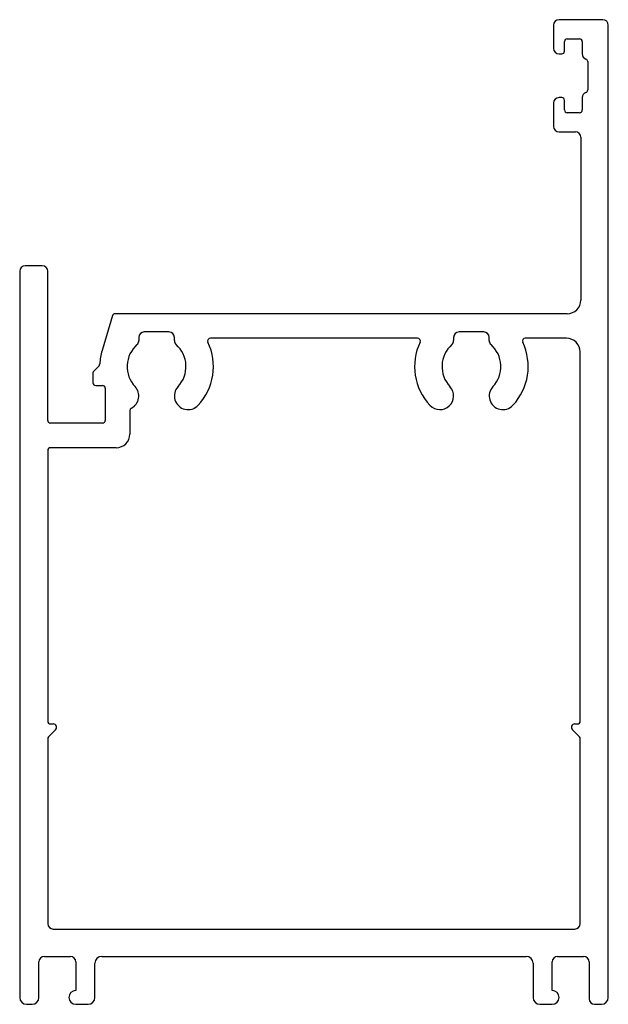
# Model space of a CAD drawing. Header units: millimetres. Extents: x -14.1 to 29, y 0 to 72.
import ezdxf

# ---------------------------------------------------------------- set-up
doc = ezdxf.new("R2010")
doc.units = ezdxf.units.MM

msp = doc.modelspace()

# ---------------------------------------------------------------- linework, layer by layer
at = {"color": 7, "linetype": 'Continuous', "lineweight": 25}
for p, q in [((24.95, 71.6), (24.95, 69.9)), ((28.55, 72), (25.35, 72)), ((28.95, 0.5), (28.95, 71.6)), ((25.95, 70.6), (26.85, 70.6)), ((25.75, 69.7), (25.75, 70.4)), ((27.05, 70.4), (27.05, 69.5)), ((25.35, 69.5), (25.55, 69.5)), ((27.45, 68.934), (27.45, 66.866)), ((25.55, 66.3), (25.35, 66.3)), ((27.05, 66.3), (27.05, 65.4)), ((24.95, 65.9), (24.95, 64.2)), ((25.75, 65.4), (25.75, 66.1)), ((26.85, 65.2), (25.95, 65.2)), ((25.35, 63.8), (26.55, 63.8)), ((26.95, 63.4), (26.95, 51.5)), ((-14.05, 53.6), (-14.05, 0.5)), ((-12.4, 54), (-13.65, 54)), ((-12, 42.7), (-12, 53.6)), ((25.95, 50.5), (-7.085, 50.5)), ((-7.277, 50.357), (-8.029, 47.816)), ((-3.15, 49.168), (-4.95, 49.168)), ((19.85, 49.168), (18.05, 49.168)), ((-5.35, 48.768), (-5.35, 48.538)), ((-2.75, 48.538), (-2.75, 48.768)), ((15.019, 48.7), (-0.119, 48.7)), ((17.65, 48.768), (17.65, 48.538)), ((20.25, 48.538), (20.25, 48.768)), ((25.9, 48.7), (22.881, 48.7)), ((26.9, 20.7), (26.9, 47.7)), ((-8.7, 46.167), (-8.7, 45.45)), ((-8.254, 46.696), (-8.641, 46.309)), ((-8.5, 45.25), (-8, 45.25)), ((-7.8, 45.05), (-7.8, 42.7)), ((-6, 43.419), (-6, 41.7)), ((-8, 42.5), (-11.8, 42.5)), ((-12, 40.5), (-12, 20.7)), ((-7, 40.7), (-11.8, 40.7)), ((-11.8, 20.5), (-11.604, 20.5)), ((26.504, 20.5), (26.7, 20.5)), ((-11.427, 20.073), (-11.941, 19.559)), ((26.841, 19.559), (26.327, 20.073)), ((-12, 19.417), (-12, 5.9)), ((26.9, 5.9), (26.9, 19.417)), ((-11.6, 5.5), (26.5, 5.5)), ((-12.65, 0.5), (-12.65, 3.1)), ((-12.25, 3.5), (-10.35, 3.5)), ((-9.95, 3.1), (-9.95, 1)), ((-8.55, 0.5), (-8.55, 3)), ((-8.05, 3.5), (22.95, 3.5)), ((23.45, 3), (23.45, 0.5)), ((24.85, 1), (24.85, 3.1)), ((25.25, 3.5), (27.15, 3.5)), ((27.55, 3.1), (27.55, 0.4)), ((-13.55, 0), (-13.15, 0)), ((-9.95, 0), (-9.05, 0)), ((23.95, 0), (24.85, 0)), ((27.95, 0), (28.45, 0))]:
    msp.add_line(p, q, dxfattribs=at)
for centre, radius, start, end in [((25.35, 71.6), 0.4, 90, 180), ((28.55, 71.6), 0.4, 0, 90), ((25.95, 70.4), 0.2, 90, 180), ((26.85, 70.4), 0.2, 0, 90), ((25.35, 69.9), 0.4, 180, 270), ((25.55, 69.7), 0.2, 270, 0), ((27.45, 69.5), 0.4, 180, 250.52878), ((27.25, 68.934), 0.2, 0, 70.52878), ((25.35, 65.9), 0.4, 90, 180), ((25.55, 66.1), 0.2, 0, 90), ((27.45, 66.3), 0.4, 109.47122, 180), ((27.25, 66.866), 0.2, 289.47122, 0), ((25.95, 65.4), 0.2, 180, 270), ((26.85, 65.4), 0.2, 270, 0), ((25.35, 64.2), 0.4, 180, 270), ((26.55, 63.4), 0.4, 0, 90), ((-13.65, 53.6), 0.4, 90, 180), ((-12.4, 53.6), 0.4, 0, 90), ((25.95, 51.5), 1, 270, 0), ((-7.085, 50.3), 0.2, 90, 163.5), ((-4.95, 48.768), 0.4, 90, 180), ((-3.15, 48.768), 0.4, 0, 90), ((18.05, 48.768), 0.4, 90, 180), ((19.85, 48.768), 0.4, 0, 90), ((-4.05, 46.638), 2.15, 131.81031, 223.1003), ((-5.75, 48.538), 0.4, 311.81031, 0), ((-2.35, 48.538), 0.4, 180, 228.18969), ((-4.05, 46.638), 2.15, 316.8997, 48.18969), ((-4.05, 46.638), 4.15, 316.8997, 25.35024), ((-0.119, 48.5), 0.2, 90, 205.35024), ((18.95, 46.638), 4.15, 154.64976, 223.1003), ((15.019, 48.5), 0.2, 334.64976, 90), ((18.95, 46.638), 2.15, 131.81031, 223.1003), ((17.25, 48.538), 0.4, 311.81031, 0), ((20.65, 48.538), 0.4, 180, 228.18969), ((18.95, 46.638), 2.15, 316.8997, 48.18969), ((18.95, 46.638), 4.15, 316.8997, 25.35024), ((22.881, 48.5), 0.2, 90, 205.35024), ((25.9, 47.7), 1, 0, 90), ((-4.05, 46.638), 4.15, 163.5, 177.3662), ((-8.395, 46.837), 0.2, 315, 357.3662), ((-8.5, 46.167), 0.2, 135, 180), ((-8.5, 45.45), 0.2, 180, 270), ((-8, 45.05), 0.2, 0, 90), ((-6.35, 44.485), 1, 297.27961, 43.1003), ((-1.75, 44.485), 1, 136.8997, 316.8997), ((16.65, 44.485), 1, 223.1003, 43.1003), ((21.25, 44.485), 1, 136.8997, 316.8997), ((-5.8, 43.419), 0.2, 117.27961, 180), ((-11.8, 42.7), 0.2, 180, 270), ((-8, 42.7), 0.2, 270, 0), ((-7, 41.7), 1, 270, 0), ((-11.8, 40.5), 0.2, 90, 180), ((-11.8, 20.7), 0.2, 180, 270), ((-11.604, 20.25), 0.25, 315, 90), ((26.504, 20.25), 0.25, 90, 225), ((26.7, 20.7), 0.2, 270, 0), ((-11.8, 19.417), 0.2, 135, 180), ((26.7, 19.417), 0.2, 0, 45), ((-11.6, 5.9), 0.4, 180, 270), ((26.5, 5.9), 0.4, 270, 0), ((-12.25, 3.1), 0.4, 90, 180), ((-10.35, 3.1), 0.4, 0, 90), ((-8.05, 3), 0.5, 90, 180), ((22.95, 3), 0.5, 0, 90), ((25.25, 3.1), 0.4, 90, 180), ((27.15, 3.1), 0.4, 0, 90), ((-9.95, 0.5), 0.5, 90, 270), ((24.85, 0.5), 0.5, 270, 90), ((-13.55, 0.5), 0.5, 180, 270), ((-13.15, 0.5), 0.5, 270, 0), ((-9.05, 0.5), 0.5, 270, 360), ((23.95, 0.5), 0.5, 180, 270), ((27.95, 0.4), 0.4, 180, 270), ((28.45, 0.5), 0.5, 270, 0)]:
    msp.add_arc(centre, radius, start, end, dxfattribs=at)

doc.saveas('drawing.dxf')
